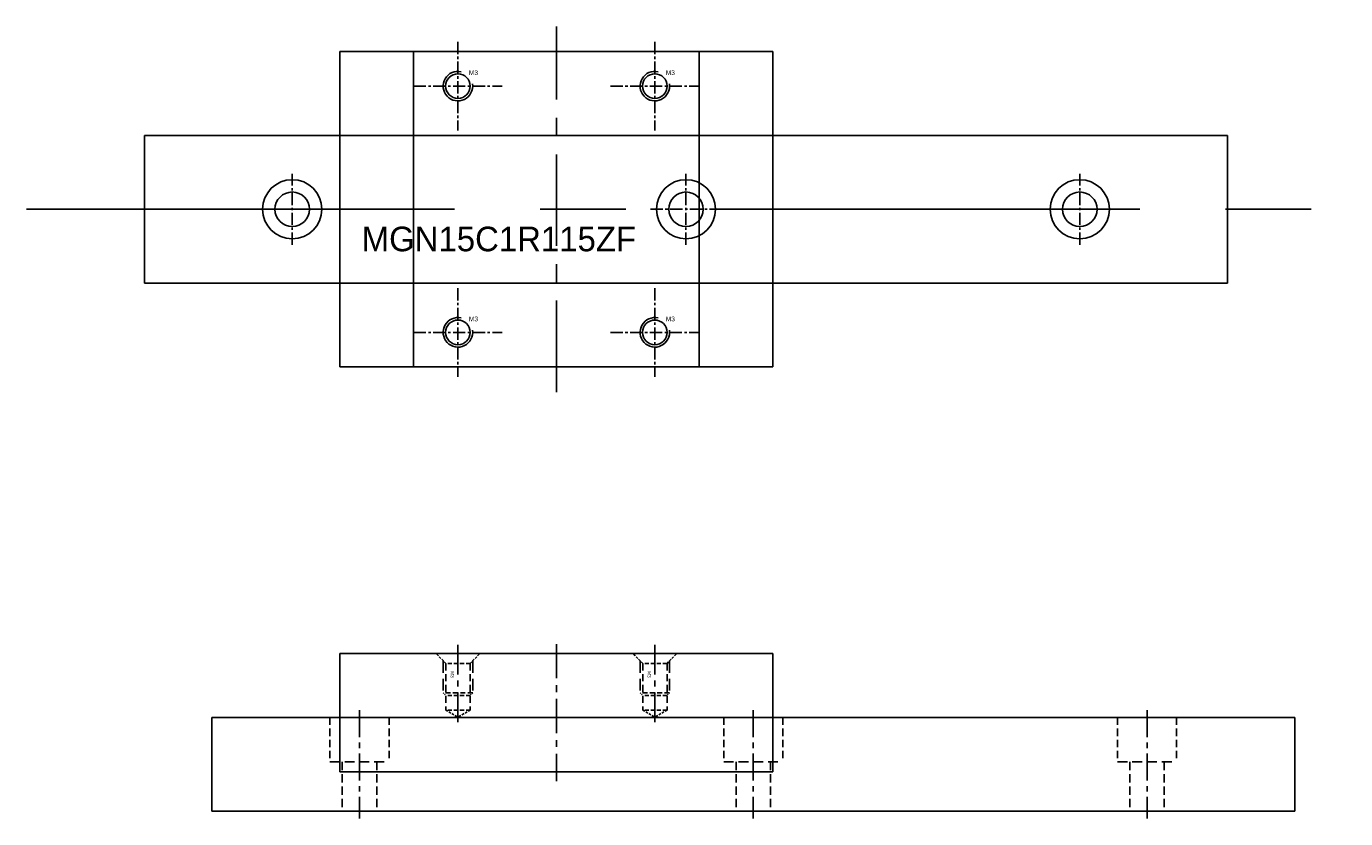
# Model space of a CAD drawing. Header units: millimetres. Extents: x -1657 to 8845, y -11980 to 3013.
# Tile 181 of 256: x -334 to -200, y 1723 to 1804. Entities that reach past the tile are written whole.
import ezdxf

# ---------------------------------------------------------------- set-up
doc = ezdxf.new("R2010")
doc.units = ezdxf.units.MM
doc.linetypes.add('CENTER', pattern=[2, 1.25, -0.25, 0.25, -0.25])
doc.linetypes.add('DASHED', pattern=[0.75, 0.5, -0.25])
doc.layers.add('插端線軌', color=252, linetype='Continuous')

# ---------------------------------------------------------------- blocks, each defined once
blk = doc.blocks.new('38319')
at = {"layer": '插端線軌', "color": 1, "linetype": 'CENTER', "ltscale": 2.204}
for p, q in [((-40, 0), (-40, -11.02)), ((0, 0), (0, -11.02)), ((40, 0), (40, -11.02))]:
    blk.add_line(p, q, dxfattribs=at)
at = {"layer": '插端線軌', "color": 251, "ltscale": 0.8}
for p, q in [((-55, -0.76), (55, -0.76)), ((-55, -0.76), (-55, -10.26)), ((55, -0.76), (55, -10.26)), ((-55, -10.26), (55, -10.26))]:
    blk.add_line(p, q, dxfattribs=at)
at = {"layer": '插端線軌', "color": 4, "linetype": 'DASHED', "ltscale": 1.5}
for p, q in [((-43, -0.76), (-43, -5.26)), ((-37, -0.76), (-37, -5.26)), ((-3, -0.76), (-3, -5.26)), ((3, -0.76), (3, -5.26)), ((37, -0.76), (37, -5.26)), ((43, -0.76), (43, -5.26))]:
    blk.add_line(p, q, dxfattribs=at)
at = {"layer": '插端線軌', "color": 4, "linetype": 'DASHED', "ltscale": 2}
for p, q in [((-43, -5.26), (-37, -5.26)), ((-3, -5.26), (3, -5.26)), ((37, -5.26), (43, -5.26))]:
    blk.add_line(p, q, dxfattribs=at)
at = {"layer": '插端線軌', "color": 4, "linetype": 'DASHED', "ltscale": 1.666667}
for p, q in [((-41.75, -5.26), (-41.75, -10.26)), ((-38.25, -5.26), (-38.25, -10.26)), ((-1.75, -5.26), (-1.75, -10.26)), ((1.75, -5.26), (1.75, -10.26)), ((38.25, -5.26), (38.25, -10.26)), ((41.75, -5.26), (41.75, -10.26))]:
    blk.add_line(p, q, dxfattribs=at)
blk = doc.blocks.new('B16D')
at = {"color": 1, "linetype": 'CENTER', "ltscale": 2.408031}
blk.add_line((-1.24, 1.87), (-1.24, -6.17), dxfattribs=at)
at = {"color": 4, "linetype": 'DASHED', "ltscale": 0.471405}
for p, q in [((-2.47, 0), (-3.47, 1)), ((0, 0), (1, 1))]:
    blk.add_line(p, q, dxfattribs=at)
at = {"color": 4, "linetype": 'DASHED', "ltscale": 2.420833}
for p, q in [((-2.74, 0.26), (-2.74, -3)), ((0.26, 0.26), (0.26, -3))]:
    blk.add_line(p, q, dxfattribs=at)
at = {"color": 4, "linetype": 'DASHED', "ltscale": 0.825}
for p, q in [((0, 0), (-2.47, 0)), ((0, -3.26), (-2.47, -3.26)), ((0, -4.75), (-2.47, -4.75))]:
    blk.add_line(p, q, dxfattribs=at)
at = {"color": 4, "linetype": 'DASHED', "ltscale": 1.458333}
for p, q in [((-2.47, 0), (-2.47, -4.75)), ((0, 0), (0, -4.75))]:
    blk.add_line(p, q, dxfattribs=at)
at = {"color": 4, "linetype": 'DASHED'}
blk.add_line((0.26, -3), (-2.74, -3), dxfattribs=at)
at = {"color": 4, "linetype": 'DASHED', "ltscale": 0.123744}
for p, q in [((-2.74, -3), (-2.47, -3.26)), ((0.26, -3), (0, -3.26))]:
    blk.add_line(p, q, dxfattribs=at)
at = {"color": 4, "linetype": 'DASHED', "ltscale": 0.476314}
for p in [(-2.47, -4.75), (0, -4.75)]:
    blk.add_line(p, (-1.24, -5.46), dxfattribs=at)
at = {"linetype": 'DASHED'}
blk.add_text('M3', height=0.346, rotation=270, dxfattribs=at).set_placement((-1.98, -0.79))
blk = doc.blocks.new('382FB')
at = {"layer": '插端線軌', "color": 1, "linetype": 'CENTER', "ltscale": 2.784}
blk.add_line((22, 12.96), (22, -0.96), dxfattribs=at)
at = {"layer": '插端線軌', "color": 251, "ltscale": 1.5}
for p, q in [((0, 12), (44, 12)), ((0, 0), (0, 12)), ((44, 12), (44, 0)), ((0, 0), (44, 0))]:
    blk.add_line(p, q, dxfattribs=at)
for p in [(13.2375, 11), (33.2375, 11)]:
    blk.add_blockref('B16D', p, dxfattribs=at)
blk = doc.blocks.new('3C')
at = {"color": 1, "linetype": 'CENTER'}
for p, q in [((0, 4.5), (0, -4.5)), ((-4.5, 0), (4.5, 0))]:
    blk.add_line(p, q, dxfattribs=at)
blk.add_circle((0, 0), 1.25)
at = {"color": 2, "linetype": 'Continuous'}
blk.add_arc((0, 0), 1.5, 77.2897, 8.5828, dxfattribs=at)
blk.add_text('M3', height=0.484).set_placement((1.11, 1.12))
blk = doc.blocks.new('382F4')
at = {"layer": '插端線軌', "color": 1, "linetype": 'CENTER', "ltscale": 7.424}
blk.add_line((22, -34.56), (22, 2.56), dxfattribs=at)
at = {"layer": '插端線軌', "color": 251, "ltscale": 1.5}
for p, q in [((0, -32), (0, 0)), ((0, 0), (44, 0)), ((7.5, 0), (7.5, -32)), ((36.5, 0), (36.5, -32)), ((44, -32), (44, 0)), ((0, -32), (44, -32))]:
    blk.add_line(p, q, dxfattribs=at)
for p in [(12, -3.5), (32, -3.5), (12, -28.5), (32, -28.5)]:
    blk.add_blockref('3C', p, dxfattribs=at)
blk = doc.blocks.new('382E9')
at = {"layer": '插端線軌', "color": 251, "ltscale": 0.8}
for p, q in [((-95, -3.9), (-95, 11.1)), ((-95, 11.1), (15, 11.1)), ((15, -3.9), (15, 11.1)), ((-95, -3.9), (15, -3.9))]:
    blk.add_line(p, q, dxfattribs=at)
at = {"layer": '插端線軌', "color": 1, "linetype": 'CENTER'}
for p, q in [((-80, 0), (-80, 7.2)), ((-40, 0), (-40, 7.2)), ((0, 0), (0, 7.2)), ((-83.6, 3.6), (-76.4, 3.6)), ((-43.6, 3.6), (-36.4, 3.6)), ((-3.6, 3.6), (3.6, 3.6))]:
    blk.add_line(p, q, dxfattribs=at)
at = {"layer": '插端線軌', "color": 1, "linetype": 'CENTER', "ltscale": 34.8}
blk.add_line((-107, 3.6), (27, 3.6), dxfattribs=at)
at = {"layer": '插端線軌', "color": 251, "ltscale": 0.8}
for centre, radius in [((-80, 3.6), 3), ((-40, 3.6), 3), ((0, 3.6), 3), ((-80, 3.6), 1.75), ((-40, 3.6), 1.75), ((0, 3.6), 1.75)]:
    blk.add_circle(centre, radius, dxfattribs=at)
at = {"layer": '插端線軌', "color": 251, "ltscale": 0.8, "insert": (-72.94, 1.83), "char_height": 2.5, "width": 27.9511, "attachment_point": 1}
blk.add_mtext('MGN15C1R115ZF', dxfattribs=at)

msp = doc.modelspace()

# ---------------------------------------------------------------- block references
at = {"layer": '插端線軌', "ltscale": 2}
for name, p in [('382F4', (-302.6453, 1801.1623)), ('382E9', (-227.4799, 1781.5623)), ('382FB', (-302.6453, 1728.0598)), ('38319', (-260.6453, 1734.3198))]:
    msp.add_blockref(name, p, dxfattribs=at)

doc.saveas('drawing.dxf')
